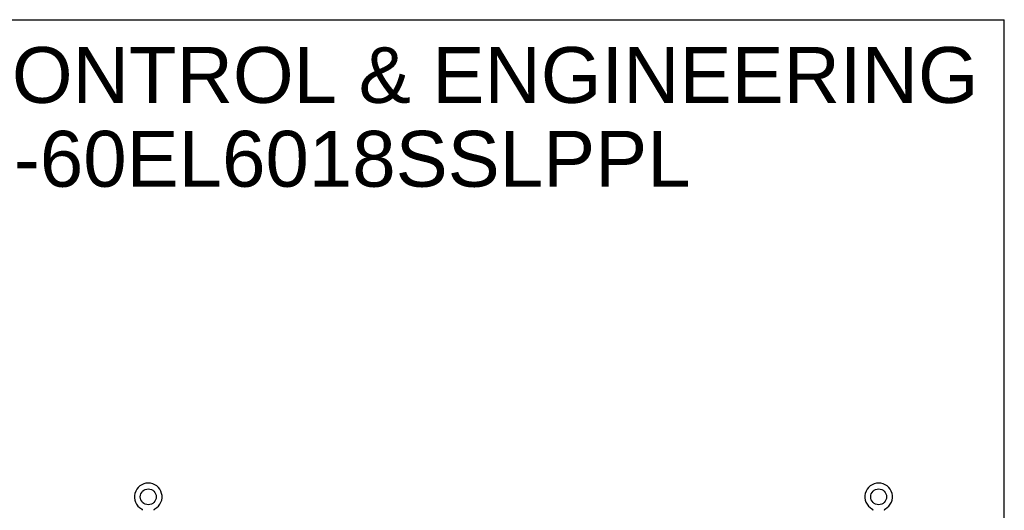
# Model space of a CAD drawing. Header units: inches. Extents: x 0 to 227, y 0 to 147.
# Tile 21 of 21: x 151 to 227, y 109 to 147. Entities that reach past the tile are written whole.
import ezdxf

# ---------------------------------------------------------------- set-up
doc = ezdxf.new("R2010")
doc.units = ezdxf.units.IN
doc.header["$LTSCALE"] = 12.466667
doc.header["$MEASUREMENT"] = 0
doc.linetypes.add('HIDDEN', pattern=[0.2, 0.1, -0.1])
doc.layers.get('0').update_dxf_attribs({"linetype": 'CONTINUOUS'})
doc.layers.add('DEFAULT_2', color=8, linetype='HIDDEN')
doc.layers.add('DIMENSIONS', color=7, linetype='CONTINUOUS')
doc.styles.get("Standard").update_dxf_attribs({"font": 'arial.ttf'})

msp = doc.modelspace()

# ---------------------------------------------------------------- linework, layer by layer
at = {"color": 7, "linetype": 'Continuous'}
for p, q in [((0, 146.667), (226.667, 146.667)), ((226.667, 0), (226.667, 146.667)), ((160.76, 109.316), (160.763, 109.314)), ((160.76, 109.316), (160.76, 109.316)), ((160.763, 109.314), (160.766, 109.312)), ((160.766, 109.312), (160.767, 109.311)), ((160.767, 109.311), (160.771, 109.308)), ((160.771, 109.308), (160.775, 109.306)), ((160.775, 109.306), (160.778, 109.303)), ((160.778, 109.303), (160.781, 109.3)), ((160.781, 109.3), (160.785, 109.297)), ((160.785, 109.297), (160.788, 109.294)), ((160.788, 109.294), (160.791, 109.291)), ((160.791, 109.291), (160.794, 109.288)), ((160.794, 109.288), (160.797, 109.284)), ((160.797, 109.284), (160.799, 109.281)), ((160.799, 109.281), (160.802, 109.277)), ((160.802, 109.277), (160.804, 109.273)), ((160.804, 109.273), (160.807, 109.269)), ((160.807, 109.269), (160.809, 109.266)), ((160.809, 109.266), (160.811, 109.262)), ((160.811, 109.262), (160.813, 109.258)), ((160.813, 109.258), (160.814, 109.254)), ((160.814, 109.254), (160.816, 109.249)), ((160.816, 109.249), (160.817, 109.245)), ((160.817, 109.245), (160.819, 109.241)), ((160.819, 109.241), (160.82, 109.237)), ((160.821, 109.232), (160.822, 109.228)), ((161.728, 109.219), (161.729, 109.224)), ((161.728, 109.207), (161.728, 109.21)), ((161.73, 109.232), (161.731, 109.237)), ((161.731, 109.237), (161.732, 109.241)), ((161.732, 109.241), (161.734, 109.245)), ((161.734, 109.245), (161.735, 109.249)), ((161.735, 109.249), (161.737, 109.254)), ((161.737, 109.254), (161.738, 109.258)), ((161.738, 109.258), (161.74, 109.262)), ((161.74, 109.262), (161.742, 109.266)), ((161.742, 109.266), (161.745, 109.269)), ((161.745, 109.269), (161.747, 109.273)), ((161.747, 109.273), (161.749, 109.277)), ((161.749, 109.277), (161.752, 109.281)), ((161.752, 109.281), (161.755, 109.284)), ((161.754, 109.284), (161.757, 109.288)), ((161.757, 109.288), (161.76, 109.291)), ((161.76, 109.291), (161.763, 109.294)), ((161.763, 109.294), (161.766, 109.297)), ((161.766, 109.297), (161.77, 109.3)), ((161.77, 109.3), (161.773, 109.303)), ((161.773, 109.303), (161.777, 109.306)), ((161.777, 109.306), (161.78, 109.308)), ((161.78, 109.308), (161.784, 109.311)), ((161.784, 109.311), (161.785, 109.312)), ((161.784, 109.311), (161.785, 109.312)), ((161.785, 109.312), (161.788, 109.314)), ((161.788, 109.314), (161.791, 109.316)), ((161.791, 109.316), (161.791, 109.316)), ((216.552, 109.316), (216.552, 109.316)), ((216.552, 109.316), (216.555, 109.314)), ((216.555, 109.314), (216.558, 109.312)), ((216.558, 109.312), (216.559, 109.311)), ((216.559, 109.311), (216.563, 109.308)), ((216.563, 109.308), (216.567, 109.306)), ((216.567, 109.306), (216.57, 109.303)), ((216.57, 109.303), (216.573, 109.3)), ((216.573, 109.3), (216.577, 109.297)), ((216.577, 109.297), (216.58, 109.294)), ((216.58, 109.294), (216.583, 109.291)), ((216.583, 109.291), (216.586, 109.288)), ((216.586, 109.288), (216.589, 109.284)), ((216.589, 109.284), (216.591, 109.281)), ((216.591, 109.281), (216.594, 109.277)), ((216.594, 109.277), (216.596, 109.273)), ((216.596, 109.273), (216.599, 109.269)), ((216.599, 109.269), (216.601, 109.266)), ((216.601, 109.266), (216.603, 109.262)), ((216.603, 109.262), (216.605, 109.258)), ((216.605, 109.258), (216.606, 109.254)), ((216.606, 109.254), (216.608, 109.249)), ((216.608, 109.249), (216.609, 109.245)), ((216.609, 109.245), (216.611, 109.241)), ((216.611, 109.241), (216.612, 109.237)), ((216.613, 109.232), (216.614, 109.228)), ((217.52, 109.219), (217.521, 109.224)), ((217.52, 109.207), (217.52, 109.21)), ((217.522, 109.232), (217.523, 109.237)), ((217.523, 109.237), (217.524, 109.241)), ((217.524, 109.241), (217.526, 109.245)), ((217.526, 109.245), (217.527, 109.249)), ((217.527, 109.249), (217.529, 109.254)), ((217.529, 109.254), (217.53, 109.258)), ((217.53, 109.258), (217.532, 109.262)), ((217.532, 109.262), (217.534, 109.266)), ((217.534, 109.266), (217.537, 109.269)), ((217.537, 109.269), (217.539, 109.273)), ((217.539, 109.273), (217.541, 109.277)), ((217.541, 109.277), (217.544, 109.281)), ((217.544, 109.281), (217.547, 109.284)), ((217.546, 109.284), (217.549, 109.288)), ((217.549, 109.288), (217.552, 109.291)), ((217.552, 109.291), (217.555, 109.294)), ((217.555, 109.294), (217.558, 109.297)), ((217.558, 109.297), (217.562, 109.3)), ((217.562, 109.3), (217.565, 109.303)), ((217.565, 109.303), (217.569, 109.306)), ((217.569, 109.306), (217.572, 109.308)), ((217.572, 109.308), (217.576, 109.311)), ((217.576, 109.311), (217.577, 109.312)), ((217.576, 109.311), (217.577, 109.312)), ((217.577, 109.312), (217.58, 109.314)), ((217.58, 109.314), (217.583, 109.316)), ((217.583, 109.316), (217.583, 109.316))]:
    msp.add_line(p, q, dxfattribs=at)
for points in [[(160.82, 109.237), (160.821, 109.232), (160.822, 109.228), (160.822, 109.224), (160.823, 109.219), (160.823, 109.215), (160.823, 109.21), (160.824, 109.207)], [(160.823, 109.219), (160.823, 109.215), (160.823, 109.21)], [(161.728, 109.21), (161.728, 109.215), (161.728, 109.219), (161.729, 109.224), (161.729, 109.228), (161.73, 109.232)], [(216.612, 109.237), (216.613, 109.232), (216.614, 109.228), (216.614, 109.224), (216.615, 109.219), (216.615, 109.215), (216.615, 109.21), (216.616, 109.207)], [(216.615, 109.219), (216.615, 109.215), (216.615, 109.21)], [(217.52, 109.21), (217.52, 109.215), (217.52, 109.219), (217.521, 109.224), (217.521, 109.228), (217.522, 109.232)]]:
    msp.add_lwpolyline(points, dxfattribs=at)
for centre in [(161.276, 110.235), (217.068, 110.235)]:
    msp.add_circle(centre, 0.609, dxfattribs=at)
for centre in [(161.276, 110.235), (217.068, 110.235)]:
    msp.add_arc(centre, 1.054, 299.10425, 240.89576, dxfattribs=at)
at = {"layer": 'DEFAULT_2', "color": 8, "linetype": 'HIDDEN'}
for p, q in [((160.76, 109.316), (160.76, 109.316)), ((160.766, 109.312), (160.767, 109.311)), ((216.552, 109.316), (216.552, 109.316)), ((216.558, 109.312), (216.559, 109.311)), ((217.583, 109.316), (217.583, 109.316))]:
    msp.add_line(p, q, dxfattribs=at)

# ---------------------------------------------------------------- texts
at = {"layer": 'DIMENSIONS', "color": 2, "linetype": 'Continuous', "insert": (170.729, 144.581), "char_height": 4.26667, "width": 107.76109, "attachment_point": 2, "line_spacing_factor": 0.9}
msp.add_mtext('SAGINAW CONTROL & ENGINEERING\\PSCE-60EL6018SSLPPL', dxfattribs=at)

doc.saveas('drawing.dxf')
